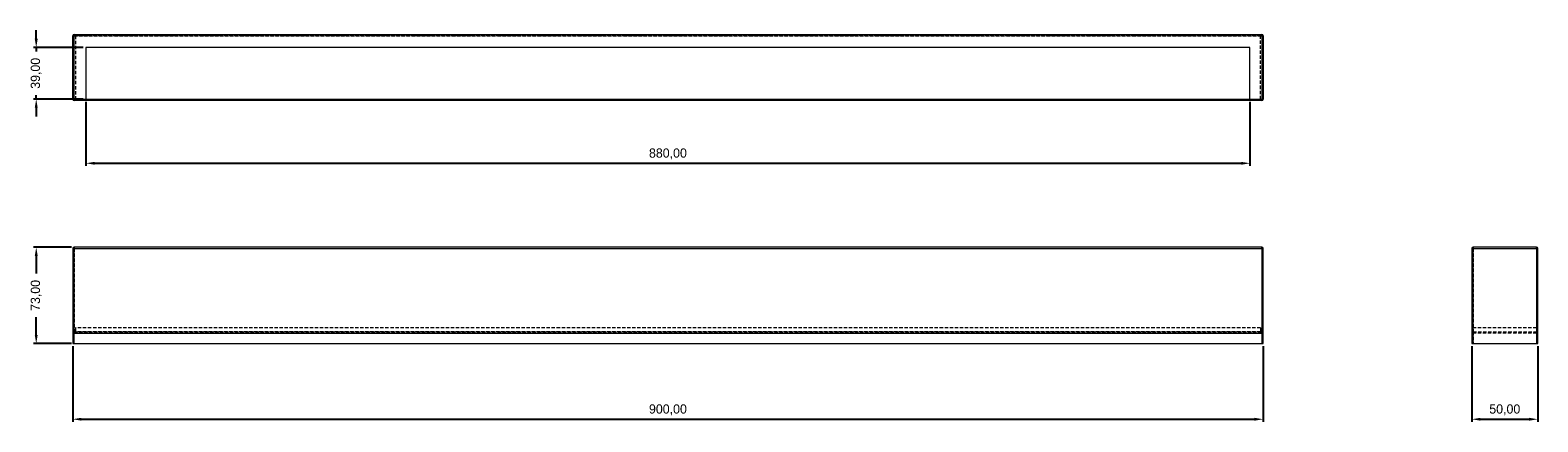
# Model space of a CAD drawing. Header units: millimetres. Extents: x 145 to 715, y 370 to 518.
import ezdxf

# ---------------------------------------------------------------- set-up
doc = ezdxf.new("R2010")
doc.units = ezdxf.units.MM
doc.header["$PDSIZE"] = -1
doc.linetypes.add('HIDDEN', pattern=[1.905, 1.27, -0.635])
doc.dimstyles.new('ISO-25', dxfattribs={"dimtxt": 2.5, "dimasz": 2.5, "dimexe": 1.25, "dimexo": 0.625, "dimtad": 1, "dimtxsty": 'Standard', "dimcen": 2.5, "dimadec": 0, "dimazin": 0, "dimtfac": 1, "dimtmove": 0, "dimatfit": 3, "dimfxl": 1, "dimarcsym": 0})

# ---------------------------------------------------------------- blocks, each defined once
blk = doc.blocks.new('*D1')
at = {"color": 0, "lineweight": -2, "transparency": 16777216}
for p, q in [((161.46, 398.47), (161.46, 369.85)), ((611.46, 398.47), (611.46, 369.85)), ((164.76, 370.85), (608.16, 370.85))]:
    blk.add_line(p, q, dxfattribs=at)
at = {"color": 0, "transparency": 16777216}
for points in [[(164.76, 371.4), (164.76, 370.3), (161.46, 370.85)], [(608.16, 371.4), (608.16, 370.3), (611.46, 370.85)]]:
    blk.add_solid(points, dxfattribs=at)
at = {"layer": 'Defpoints', "color": 0, "transparency": 16777216}
for p in [(161.46, 399.47), (611.46, 399.47), (611.46, 370.85)]:
    blk.add_point(p, dxfattribs=at)
at = {"color": 0, "transparency": 16777216, "insert": (386.46, 374.41), "char_height": 3.5, "attachment_point": 5}
blk.add_mtext('900,00', dxfattribs=at)
blk = doc.blocks.new('*D2')
at = {"color": 0, "lineweight": -2, "transparency": 16777216}
for p, q in [((160.96, 435.97), (146.67, 435.97)), ((147.67, 432.67), (147.67, 425.96)), ((147.67, 402.78), (147.67, 409.49)), ((160.96, 399.47), (146.67, 399.47))]:
    blk.add_line(p, q, dxfattribs=at)
at = {"color": 0, "transparency": 16777216}
for points in [[(147.12, 432.67), (148.22, 432.67), (147.67, 435.97)], [(147.12, 402.78), (148.22, 402.78), (147.67, 399.47)]]:
    blk.add_solid(points, dxfattribs=at)
at = {"layer": 'Defpoints', "color": 0, "transparency": 16777216}
for p in [(161.96, 435.97), (147.67, 399.47), (161.96, 399.47)]:
    blk.add_point(p, dxfattribs=at)
at = {"color": 0, "transparency": 16777216, "insert": (147.67, 417.72), "char_height": 3.5, "attachment_point": 5, "rotation": 90}
blk.add_mtext('73,00', dxfattribs=at)
blk = doc.blocks.new('*D3')
at = {"color": 0, "lineweight": -2, "transparency": 16777216}
for p, q in [((690.3, 398.47), (690.3, 369.85)), ((715.3, 398.47), (715.3, 369.85)), ((693.6, 370.85), (711.99, 370.85))]:
    blk.add_line(p, q, dxfattribs=at)
at = {"color": 0, "transparency": 16777216}
for points in [[(693.6, 371.4), (693.6, 370.3), (690.3, 370.85)], [(711.99, 371.4), (711.99, 370.3), (715.3, 370.85)]]:
    blk.add_solid(points, dxfattribs=at)
at = {"layer": 'Defpoints', "color": 0, "transparency": 16777216}
for p in [(690.3, 399.47), (715.3, 399.47), (715.3, 370.85)]:
    blk.add_point(p, dxfattribs=at)
at = {"color": 0, "transparency": 16777216, "insert": (702.8, 374.41), "char_height": 3.5, "attachment_point": 5}
blk.add_mtext('50,00', dxfattribs=at)
blk = doc.blocks.new('*D4')
at = {"color": 0, "lineweight": -2, "transparency": 16777216}
for p, q in [((166.46, 491.04), (166.46, 466.73)), ((606.46, 491.04), (606.46, 466.73)), ((169.76, 467.73), (603.16, 467.73))]:
    blk.add_line(p, q, dxfattribs=at)
at = {"color": 0, "transparency": 16777216}
for points in [[(169.76, 468.28), (169.76, 467.18), (166.46, 467.73)], [(603.16, 468.28), (603.16, 467.18), (606.46, 467.73)]]:
    blk.add_solid(points, dxfattribs=at)
at = {"layer": 'Defpoints', "color": 0, "transparency": 16777216}
for p in [(166.46, 492.04), (606.46, 492.04), (606.46, 467.73)]:
    blk.add_point(p, dxfattribs=at)
at = {"color": 0, "transparency": 16777216, "insert": (386.46, 471.29), "char_height": 3.5, "attachment_point": 5}
blk.add_mtext('880,00', dxfattribs=at)
blk = doc.blocks.new('*D5')
at = {"color": 0, "lineweight": -2, "transparency": 16777216}
for p, q in [((147.67, 514.84), (147.67, 518.14)), ((165.46, 511.54), (146.67, 511.54)), ((147.67, 511.54), (147.67, 510.02)), ((165.46, 492.04), (146.67, 492.04)), ((147.67, 492.04), (147.67, 493.55)), ((147.67, 488.73), (147.67, 485.43))]:
    blk.add_line(p, q, dxfattribs=at)
at = {"color": 0, "transparency": 16777216}
for points in [[(147.12, 514.84), (148.22, 514.84), (147.67, 511.54)], [(147.12, 488.73), (148.22, 488.73), (147.67, 492.04)]]:
    blk.add_solid(points, dxfattribs=at)
at = {"layer": 'Defpoints', "color": 0, "transparency": 16777216}
for p in [(166.46, 511.54), (147.67, 492.04), (166.46, 492.04)]:
    blk.add_point(p, dxfattribs=at)
at = {"color": 0, "transparency": 16777216, "insert": (147.67, 501.79), "char_height": 3.5, "attachment_point": 5, "rotation": 90}
blk.add_mtext('39,00', dxfattribs=at)

msp = doc.modelspace()

# ---------------------------------------------------------------- linework, layer by layer
at = {"color": 7, "linetype": 'Continuous', "lineweight": 15}
for p, q in [((161.4573, 492.0357), (161.4573, 516.0357)), ((161.9573, 492.0357), (161.9573, 516.5357)), ((161.9573, 516.5357), (610.9573, 516.5357)), ((610.9573, 516.5357), (610.9573, 492.0357)), ((611.4573, 516.0357), (611.4573, 492.0357)), ((166.4573, 511.5357), (166.4573, 492.0357)), ((606.4573, 511.5357), (166.4573, 511.5357)), ((606.4573, 492.0357), (606.4573, 511.5357)), ((161.9573, 492.0357), (610.9573, 492.0357)), ((610.9573, 491.5357), (161.9573, 491.5357)), ((161.4573, 435.4738), (161.9573, 435.4738)), ((161.4573, 435.4738), (161.4573, 399.4738)), ((610.9573, 435.9738), (161.9573, 435.9738)), ((161.9573, 435.9738), (161.9573, 435.4738)), ((161.9573, 435.4738), (610.9573, 435.4738)), ((161.9573, 403.4738), (161.9573, 435.4738)), ((610.9573, 435.9738), (610.9573, 435.4738)), ((610.9573, 435.4738), (610.9573, 403.4738)), ((611.4573, 435.4738), (610.9573, 435.4738)), ((611.4573, 399.4738), (611.4573, 435.4738)), ((690.7962, 435.4738), (690.2962, 435.4738)), ((690.2962, 435.4738), (690.2962, 403.4738)), ((714.7962, 435.9738), (690.7962, 435.9738)), ((690.7962, 435.4738), (690.7962, 435.9738)), ((690.7962, 435.4738), (714.7962, 435.4738)), ((690.7962, 399.4738), (690.7962, 435.4738)), ((714.7962, 435.9738), (714.7962, 435.4738)), ((715.2962, 435.4738), (714.7962, 435.4738)), ((714.7962, 435.4738), (714.7962, 399.4738)), ((715.2962, 399.4738), (715.2962, 435.4738)), ((161.4573, 399.4738), (161.9573, 399.4738)), ((161.9573, 399.4738), (161.9573, 403.4738)), ((161.9573, 403.4738), (610.9573, 403.4738)), ((161.9573, 399.4738), (610.9573, 399.4738)), ((610.9573, 403.4738), (610.9573, 399.4738)), ((610.9573, 399.4738), (611.4573, 399.4738)), ((690.2962, 403.4738), (690.2962, 399.4738)), ((690.2962, 399.4738), (690.7962, 399.4738)), ((690.7962, 399.4738), (714.7962, 399.4738)), ((714.7962, 399.4738), (715.2962, 399.4738))]:
    msp.add_line(p, q, dxfattribs=at)
at = {"color": 7, "linetype": 'HIDDEN', "lineweight": 0}
for p, q in [((161.9573, 516.0357), (161.4573, 516.0357)), ((161.9573, 516.0357), (610.9573, 516.0357)), ((610.4573, 516.0357), (162.4573, 516.0357)), ((162.4573, 516.0357), (162.4573, 492.0357)), ((610.4573, 492.0357), (610.4573, 516.0357)), ((611.4573, 516.0357), (610.9573, 516.0357)), ((161.4573, 492.0357), (161.9573, 492.0357)), ((161.9573, 492.0357), (161.9573, 491.5357)), ((610.9573, 491.5357), (610.9573, 492.0357)), ((610.9573, 492.0357), (611.4573, 492.0357)), ((161.4573, 435.4738), (161.9573, 435.4738)), ((161.9573, 435.9738), (161.9573, 435.4738)), ((161.9573, 435.4738), (610.9573, 435.4738)), ((161.9573, 435.4738), (161.9573, 403.9738)), ((610.9573, 435.4738), (610.9573, 435.9738)), ((610.9573, 435.4738), (610.9573, 403.9738)), ((610.9573, 435.4738), (611.4573, 435.4738)), ((690.7962, 435.4738), (690.2962, 435.4738)), ((690.7962, 435.9738), (690.7962, 435.4738)), ((690.7962, 435.4738), (714.7962, 435.4738)), ((690.7962, 435.4738), (690.7962, 403.9738)), ((714.7962, 435.4738), (714.7962, 435.9738)), ((714.7962, 435.4738), (714.7962, 403.9738)), ((714.7962, 435.4738), (715.2962, 435.4738)), ((610.4573, 405.4738), (162.4573, 405.4738)), ((162.4573, 405.4738), (162.4573, 403.9738)), ((610.4573, 405.4738), (610.4573, 403.9738)), ((714.7962, 405.4738), (690.7962, 405.4738)), ((161.9573, 403.9738), (610.9573, 403.9738)), ((161.9573, 403.9738), (161.9573, 403.4738)), ((610.4573, 403.9738), (162.4573, 403.9738)), ((166.4573, 403.9738), (166.4573, 403.4738)), ((606.4573, 403.9738), (606.4573, 403.4738)), ((610.9573, 403.4738), (610.9573, 403.9738)), ((714.7962, 403.4738), (690.2962, 403.4738)), ((690.7962, 403.9738), (714.7962, 403.9738)), ((690.7962, 403.9738), (690.7962, 399.4738)), ((695.2962, 403.9738), (695.2962, 403.4738)), ((714.7962, 403.9738), (714.7962, 403.4738)), ((714.7962, 403.4738), (714.7962, 399.4738))]:
    msp.add_line(p, q, dxfattribs=at)
at = {"color": 7, "linetype": 'Continuous', "lineweight": 15}
for centre, start, end in [((161.9573, 516.0357), 90, 180), ((610.9573, 516.0357), 0, 90), ((161.9573, 492.0357), 180, 270), ((610.9573, 492.0357), 270, 0), ((161.9573, 435.4738), 90, 180), ((610.9573, 435.4738), 0, 90), ((690.7962, 435.4738), 90, 180), ((714.7962, 435.4738), 0, 90)]:
    msp.add_arc(centre, 0.5, start, end, dxfattribs=at)

# ---------------------------------------------------------------- dimensions: what is measured, and where the dimension line sits
for base, p1, p2, picture, middle in [((147.6709, 492.0357), (166.4573, 511.5357), (166.4573, 492.0357), '*D5', (147.6709, 501.7857)), ((147.6709, 399.4738), (161.9573, 435.9738), (161.9573, 399.4738), '*D2', (147.6709, 417.7238))]:
    dim = msp.add_linear_dim(base=base, p1=p1, p2=p2, angle=90, dimstyle='ISO-25', override={"dimtxt": 3.5, "dimasz": 3.302, "dimexe": 1, "dimexo": 1, "dimgap": 1.524, "dimtih": 1, "dimtoh": 1, "dimlfac": 2, "dimzin": 0, "dimadec": 2, "dimtzin": 0})
    dim.commit()
    dim.dimension.update_dxf_attribs({"geometry": picture, "text_midpoint": middle, "text_rotation": 90})
for base, p1, p2, picture, middle in [((606.4573, 467.7287), (166.4573, 492.0357), (606.4573, 492.0357), '*D4', (386.4573, 471.2943)), ((611.4573, 370.849), (161.4573, 399.4738), (611.4573, 399.4738), '*D1', (386.4573, 374.4146)), ((715.2962, 370.849), (690.2962, 399.4738), (715.2962, 399.4738), '*D3', (702.7962, 374.4146))]:
    dim = msp.add_linear_dim(base=base, p1=p1, p2=p2, dimstyle='ISO-25', override={"dimtxt": 3.5, "dimasz": 3.302, "dimexe": 1, "dimexo": 1, "dimgap": 1.524, "dimtih": 1, "dimtoh": 1, "dimlfac": 2, "dimzin": 0, "dimadec": 2, "dimtzin": 0})
    dim.commit()
    dim.dimension.update_dxf_attribs({"geometry": picture, "text_midpoint": middle})

doc.saveas('drawing.dxf')
